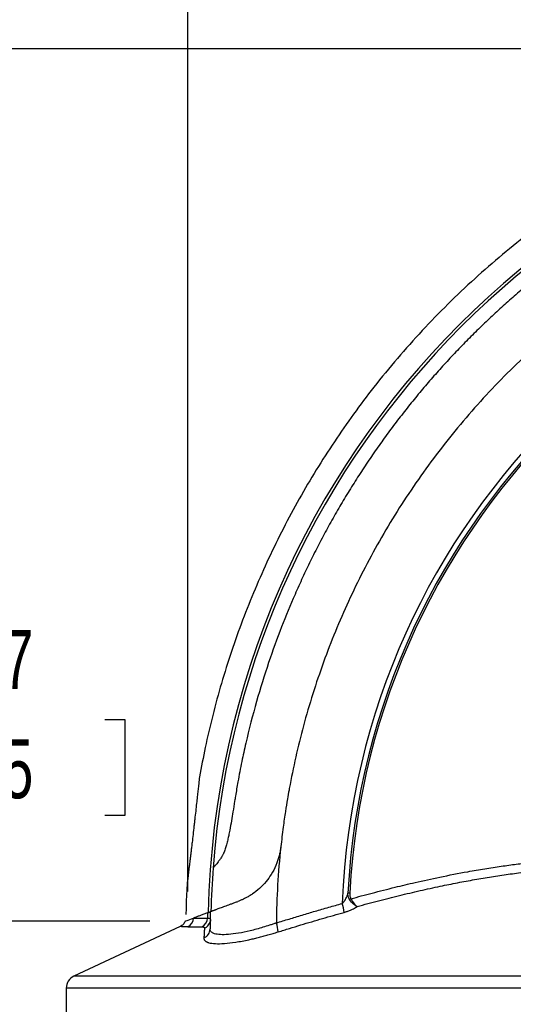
# Model space of a CAD drawing. Header units: millimetres. Extents: x 19 to 819, y 19 to 629.
# Tile 6 of 46: x 209 to 262, y 393 to 498. Entities that reach past the tile are written whole.
import ezdxf

# ---------------------------------------------------------------- set-up
doc = ezdxf.new("R2010")
doc.units = ezdxf.units.MM
doc.header["$LTSCALE"] = 3
doc.layers.add('DIMENSIONS', color=140, linetype='Continuous', lineweight=25)
doc.styles.add('SLDTEXTSTYLE0', font='TXT', dxfattribs={"width": 0.7})
doc.dimstyles.new('SLDDIMSTYLE0', dxfattribs={"dimtxt": 6.474023, "dimasz": 9.906, "dimexe": 0, "dimexo": 0.0625, "dimgap": 1.618506, "dimtad": 0, "dimtih": 1, "dimtoh": 1, "dimrnd": 1e-09, "dimzin": 4, "dimdsep": 46, "dimtxsty": 'SLDTEXTSTYLE0', "dimsah": 1, "dimcen": 0.09, "dimadec": 0, "dimazin": 1, "dimtfac": 1, "dimtofl": 0, "dimtmove": 0, "dimatfit": 3, "dimfxl": 0, "dimfrac": 2, "dimtolj": 1, "dimtzin": 12, "dimarcsym": 0})
doc.dimstyles.new('SLDDIMSTYLE1', dxfattribs={"dimtxt": 6.474023, "dimasz": 9.906, "dimexe": 0, "dimexo": 0.0625, "dimgap": 1.618506, "dimtad": 0, "dimtih": 1, "dimtoh": 1, "dimrnd": 1e-09, "dimzin": 12, "dimdsep": 46, "dimtxsty": 'SLDTEXTSTYLE0', "dimsah": 1, "dimcen": 0.09, "dimadec": 0, "dimazin": 3, "dimtfac": 1, "dimtmove": 0, "dimatfit": 0, "dimfxl": 0, "dimfrac": 2, "dimtolj": 1, "dimtzin": 12, "dimarcsym": 0})
doc.dimstyles.new('SLDDIMSTYLE2', dxfattribs={"dimtxt": 6.474023, "dimasz": 9.906, "dimexe": 0, "dimexo": 0.0625, "dimgap": 1.618506, "dimtad": 0, "dimtih": 1, "dimtoh": 1, "dimrnd": 1e-09, "dimzin": 12, "dimdsep": 46, "dimtxsty": 'SLDTEXTSTYLE0', "dimsah": 1, "dimcen": 0.09, "dimadec": 0, "dimazin": 3, "dimtfac": 1, "dimtofl": 0, "dimtmove": 0, "dimatfit": 3, "dimfxl": 0, "dimfrac": 2, "dimtolj": 1, "dimtzin": 12, "dimarcsym": 0})

# ---------------------------------------------------------------- blocks, each defined once
blk = doc.blocks.new('_D')
at = {"layer": 'DIMENSIONS'}
for p, q in [((227.45, 404.73), (227.45, 533.6)), ((333.47, 495.63), (333.47, 533.6)), ((227.45, 524.08), (261.89, 524.08)), ((270.66, 524.08), (268.49, 524.08)), ((268.49, 524.08), (268.49, 513.79)), ((289.9, 524.08), (292.07, 524.08)), ((292.07, 524.08), (292.07, 513.79)), ((333.47, 524.08), (298.67, 524.08)), ((268.49, 513.79), (270.66, 513.79)), ((292.07, 513.79), (289.9, 513.79))]:
    blk.add_line(p, q, dxfattribs=at)
for points in [[(227.45, 524.08), (237.36, 522.55), (237.36, 525.6)], [(333.47, 524.08), (323.57, 525.6), (323.57, 522.55)]]:
    blk.add_solid(points, dxfattribs=at)
at = {"layer": 'DIMENSIONS', "char_height": 6.35, "attachment_point": 1, "style": 'SLDTEXTSTYLE0'}
for s, insert in [('106.0', (267.97, 533.71)), ('4.17', (270.66, 521.97))]:
    blk.add_mtext(s, dxfattribs=dict(at, insert=insert))
blk = doc.blocks.new('_D_1')
at = {"layer": 'DIMENSIONS'}
for p, q in [((183.34, 379.84), (183.34, 398.89)), ((210.27, 379.84), (173.81, 379.84)), ((173.72, 362.32), (171.54, 362.32)), ((171.54, 362.32), (171.54, 352.03)), ((192.96, 362.32), (195.13, 362.32)), ((195.13, 362.32), (195.13, 352.03)), ((171.54, 352.03), (173.72, 352.03)), ((195.13, 352.03), (192.96, 352.03)), ((201.81, 343.71), (173.81, 343.71)), ((183.34, 343.71), (183.34, 324.66))]:
    blk.add_line(p, q, dxfattribs=at)
for points in [[(183.34, 379.84), (184.86, 389.75), (181.81, 389.75)], [(183.34, 343.71), (181.81, 333.81), (184.86, 333.81)]]:
    blk.add_solid(points, dxfattribs=at)
at = {"layer": 'DIMENSIONS', "char_height": 6.35, "attachment_point": 1, "style": 'SLDTEXTSTYLE0'}
for s, insert in [('36.1', (173.72, 371.96)), ('1.42', (173.72, 360.22))]:
    blk.add_mtext(s, dxfattribs=dict(at, insert=insert))
blk = doc.blocks.new('_D_2')
at = {"layer": 'DIMENSIONS'}
for p, q in [((317.74, 495.27), (143.26, 495.27)), ((152.78, 495.27), (152.78, 434.93)), ((143.16, 423.19), (140.99, 423.19)), ((140.99, 423.19), (140.99, 412.9)), ((162.4, 423.19), (164.57, 423.19)), ((164.57, 423.19), (164.57, 412.9)), ((140.99, 412.9), (143.16, 412.9)), ((164.57, 412.9), (162.4, 412.9)), ((152.78, 343.71), (152.78, 411.45)), ((201.81, 343.71), (143.26, 343.71))]:
    blk.add_line(p, q, dxfattribs=at)
for points in [[(152.78, 495.27), (151.26, 485.37), (154.3, 485.37)], [(152.78, 343.71), (154.3, 353.62), (151.26, 353.62)]]:
    blk.add_solid(points, dxfattribs=at)
at = {"layer": 'DIMENSIONS', "char_height": 6.35, "attachment_point": 1, "style": 'SLDTEXTSTYLE0'}
for s, insert in [('151.6', (140.47, 432.83)), ('5.97', (143.16, 421.09))]:
    blk.add_mtext(s, dxfattribs=dict(at, insert=insert))
blk = doc.blocks.new('_D_3')
at = {"layer": 'DIMENSIONS'}
for p, q in [((187.6, 423.19), (183.34, 423.19)), ((183.34, 423.19), (183.34, 401.52)), ((199.27, 423.19), (197.1, 423.19)), ((197.1, 423.19), (197.1, 412.9)), ((218.51, 423.19), (220.69, 423.19)), ((220.69, 423.19), (220.69, 412.9)), ((197.1, 412.9), (199.27, 412.9)), ((220.69, 412.9), (218.51, 412.9)), ((223.35, 401.52), (173.81, 401.52)), ((183.34, 379.84), (183.34, 401.52)), ((210.27, 379.84), (173.81, 379.84))]:
    blk.add_line(p, q, dxfattribs=at)
for points in [[(183.34, 401.52), (181.81, 391.62), (184.86, 391.62)], [(183.34, 379.84), (184.86, 389.75), (181.81, 389.75)]]:
    blk.add_solid(points, dxfattribs=at)
at = {"layer": 'DIMENSIONS', "char_height": 6.35, "attachment_point": 1, "style": 'SLDTEXTSTYLE0'}
for s, insert in [('21.7', (199.27, 432.83)), ('0.85', (199.27, 421.09))]:
    blk.add_mtext(s, dxfattribs=dict(at, insert=insert))

msp = doc.modelspace()

# ---------------------------------------------------------------- linework, layer by layer
for p, q in [((226.626, 400.958), (215.197, 395.626)), ((214.379, 394.342), (214.379, 379.84))]:
    msp.add_line(p, q)
at = {"flags": 128}
for points in [[(228.711, 417.07), (228.711, 417.077), (228.711, 417.078), (228.711, 417.078), (228.711, 417.078), (228.711, 417.078), (228.711, 417.078), (228.711, 417.078), (228.711, 417.078), (228.711, 417.078), (228.709, 417.076), (228.705, 417.054)], [(265.423, 395.622), (262.297, 395.622), (259.204, 395.622), (256.155, 395.622), (253.157, 395.622), (250.22, 395.622), (247.353, 395.622), (244.562, 395.622), (241.858, 395.622), (239.247, 395.622), (236.737, 395.623), (234.336, 395.623), (232.05, 395.623), (229.887, 395.623), (227.852, 395.623), (225.952, 395.623), (224.192, 395.623), (222.577, 395.624), (221.112, 395.624), (219.802, 395.624), (218.649, 395.624), (217.658, 395.624), (216.831, 395.625), (216.171, 395.625), (215.68, 395.625), (215.359, 395.625), (215.209, 395.625), (215.197, 395.626)], [(265.305, 394.338), (262.135, 394.338), (259, 394.338), (255.908, 394.338), (252.869, 394.338), (249.891, 394.338), (246.983, 394.338), (244.154, 394.338), (241.411, 394.338), (238.764, 394.339), (236.219, 394.339), (233.785, 394.339), (231.467, 394.339), (229.274, 394.339), (227.211, 394.339), (225.284, 394.339), (223.5, 394.34), (221.862, 394.34), (220.377, 394.34), (219.048, 394.34), (217.88, 394.34), (216.875, 394.341), (216.036, 394.341), (215.367, 394.341), (214.869, 394.341), (214.543, 394.341), (214.391, 394.342), (214.379, 394.342)]]:
    msp.add_lwpolyline(points, dxfattribs=at)
for centre, radius, start, end in [((321.935, 400.39), 92.314, 91.28728, 178.71399), ((321.885, 400.39), 91.974, 94.28432, 175.71696), ((321.746, 400.464), 77.75, 90.83437, 177.80819), ((321.749, 400.464), 77.203, 90.84227, 176.96139), ((321.75, 400.464), 77.008, 90.84231, 176.96135), ((321.755, 400.463), 84.795, 173.88357, 179.4065), ((321.888, 400.388), 91.977, 175.7164, 178.63077), ((237.596, 268.86), 135.88, 86.93994, 87.02252), ((239.772, 402.112), 4.482, 4.693, 17.2014), ((244.039, 405.558), 1.874, 294.98222, 300.26701), ((321.864, 400.464), 92.317, 178.77748, 179.12793), ((321.813, 400.464), 91.977, 178.69517, 179.85145), ((226.991, 401.88), 1.064, 295.74767, 359.42359), ((228.491, 401.872), 1.066, 297.03149, 359.87067), ((228.832, 401.742), 1.051, 292.83692, 343.81665), ((233.695, 400.172), 3.472, 3.43687, 19.68754), ((228.798, 400.709), 1.038, 291.3884, 359.62455), ((215.796, 394.342), 1.417, 115.01, 180)]:
    msp.add_arc(centre, radius, start, end)
for points, knots in [([(305.36, 493.701), (304.559, 493.559), (302.494, 493.193), (299.196, 492.428), (295.467, 491.427), (291.778, 490.267), (288.131, 488.956), (284.535, 487.494), (280.994, 485.883), (277.516, 484.125), (274.105, 482.22), (270.768, 480.172), (267.511, 477.983), (264.34, 475.655), (261.259, 473.19), (258.276, 470.592), (255.394, 467.863), (252.62, 465.005), (249.958, 462.023), (247.503, 459.026), (245.248, 456.035), (243.186, 453.072), (241.239, 450.034), (239.409, 446.925), (237.7, 443.751), (236.115, 440.517), (234.654, 437.229), (233.321, 433.892), (232.118, 430.513), (231.046, 427.1), (230.109, 423.662), (229.319, 420.317), (228.907, 418.108), (228.712, 417.061)], [0, 0, 0, 0, 0.0211429, 0.0545332, 0.0879817, 0.1214902, 0.1550603, 0.1886943, 0.2223946, 0.2561641, 0.2900061, 0.3239245, 0.3579236, 0.3920085, 0.4261854, 0.4604611, 0.494844, 0.5293437, 0.5639719, 0.5987427, 0.6300356, 0.6613191, 0.6925889, 0.7238423, 0.7550755, 0.7862839, 0.8174608, 0.848597, 0.8796789, 0.910686, 0.941585, 0.9723191, 1, 1, 1, 1]), ([(315.014, 492.106), (315.013, 492.105), (315.01, 492.104), (314.999, 492.094), (314.981, 492.077), (314.956, 492.054), (314.925, 492.026), (314.887, 491.991), (314.842, 491.951), (314.791, 491.906), (314.707, 491.832), (314.575, 491.72), (314.368, 491.557), (314.121, 491.375), (313.873, 491.211), (313.657, 491.078), (313.475, 490.98), (313.262, 490.89), (312.968, 490.782), (312.563, 490.655), (311.896, 490.48), (311.025, 490.299), (309.634, 490.045), (308.183, 489.82), (306.785, 489.594), (305.683, 489.401), (303.994, 489.084), (300.629, 488.372), (296.129, 487.179), (291.519, 485.655), (288.153, 484.363), (285.737, 483.344), (283.863, 482.501), (282.13, 481.676), (280.417, 480.817), (278.727, 479.924), (277.06, 478.997), (275.417, 478.037), (273.798, 477.046), (272.206, 476.025), (270.64, 474.974), (269.103, 473.894), (267.593, 472.787), (266.113, 471.654), (264.663, 470.495), (263.243, 469.312), (261.854, 468.107), (260.498, 466.879), (259.171, 465.633), (258.31, 464.782), (257.881, 464.358)], [0, 0, 0, 0, 0.0036211, 0.007195, 0.0107257, 0.0142169, 0.0176726, 0.0210967, 0.0244935, 0.0278669, 0.0312212, 0.0391371, 0.0468223, 0.0547627, 0.0623885, 0.066297, 0.0701795, 0.073898, 0.0780436, 0.085467, 0.0937735, 0.109489, 0.1252199, 0.1566326, 0.1745961, 0.1880551, 0.2062886, 0.250842, 0.3406188, 0.4126661, 0.4661539, 0.5005431, 0.5289658, 0.5573471, 0.5856794, 0.6139554, 0.6421678, 0.6703094, 0.6983729, 0.7263514, 0.7542379, 0.7820257, 0.8097079, 0.8372782, 0.86473, 0.8920572, 0.9192537, 0.9463134, 0.9732307, 1, 1, 1, 1]), ([(312.658, 484.767), (312.36, 484.734), (311.769, 484.668), (310.89, 484.559), (310.025, 484.442), (309.174, 484.319), (308.337, 484.189), (307.514, 484.053), (306.706, 483.912), (305.911, 483.764), (305.131, 483.612), (304.365, 483.455), (303.613, 483.294), (302.876, 483.129), (302.152, 482.961), (301.443, 482.789), (300.748, 482.614), (300.066, 482.437), (299.399, 482.258), (298.746, 482.076), (298.107, 481.893), (297.482, 481.709), (296.87, 481.524), (296.273, 481.338), (295.689, 481.152), (295.119, 480.965), (294.562, 480.779), (294.019, 480.593), (293.49, 480.408), (292.974, 480.224), (292.471, 480.041), (291.982, 479.859), (291.506, 479.679), (291.044, 479.5), (290.594, 479.324), (290.158, 479.15), (289.734, 478.979), (289.324, 478.81), (288.926, 478.644), (288.541, 478.482), (288.169, 478.322), (287.81, 478.166), (287.463, 478.013), (287.128, 477.865), (286.807, 477.72), (286.497, 477.579), (286.2, 477.443), (284.911, 476.844), (282.634, 475.722), (279.223, 473.855), (276.076, 471.934), (271.963, 469.17), (267.214, 465.53), (262.626, 461.329), (259.192, 457.742), (255.92, 454.001), (252.153, 449.085), (248.842, 443.873), (246.493, 439.579), (244.376, 435.283), (242.082, 429.779), (240.277, 424.155), (239.125, 419.603), (238.609, 417.152), (238.303, 415.503), (238.134, 414.542), (237.919, 413.212), (237.673, 411.51), (237.529, 410.248), (237.449, 409.556)], [0, 0, 0, 0, 0.0078193, 0.0155255, 0.0231186, 0.0305986, 0.0379655, 0.0452194, 0.0523601, 0.0593878, 0.0663024, 0.0731039, 0.0797923, 0.0863677, 0.0928299, 0.0991791, 0.1054152, 0.1115381, 0.117548, 0.1234449, 0.1292286, 0.1348992, 0.1404568, 0.1459012, 0.1512326, 0.1564509, 0.1615561, 0.1665482, 0.1714272, 0.1761931, 0.1808459, 0.1853857, 0.1898124, 0.1941259, 0.1983264, 0.2024138, 0.2063881, 0.2102493, 0.2139974, 0.2176325, 0.2211544, 0.2245632, 0.227859, 0.2310417, 0.2341113, 0.2370678, 0.2399112, 0.2426415, 0.2741707, 0.3061381, 0.3440868, 0.3703581, 0.4354366, 0.5000202, 0.5325053, 0.5649902, 0.6296982, 0.6939034, 0.7259061, 0.7574, 0.8188847, 0.8813139, 0.9113553, 0.9413968, 0.9466525, 0.9551408, 0.9668615, 0.9818146, 1, 1, 1, 1]), ([(257.881, 464.358), (257.665, 464.14), (257.231, 463.704), (256.587, 463.039), (255.948, 462.366), (255.313, 461.685), (254.684, 460.995), (254.06, 460.296), (253.441, 459.588), (252.828, 458.873), (252.221, 458.148), (251.62, 457.415), (251.024, 456.674), (250.435, 455.925), (249.853, 455.168), (249.277, 454.402), (248.707, 453.629), (248.145, 452.847), (247.589, 452.058), (247.041, 451.261), (246.5, 450.457), (245.967, 449.645), (245.442, 448.825), (244.924, 447.999), (244.414, 447.165), (243.912, 446.324), (243.419, 445.476), (242.934, 444.622), (242.457, 443.761), (241.989, 442.893), (241.53, 442.019), (241.08, 441.139), (240.639, 440.253), (240.208, 439.361), (239.785, 438.463), (239.372, 437.56), (238.591, 435.802), (237.464, 433.072), (236.073, 429.238), (234.778, 425.07), (233.863, 421.51), (233.233, 418.621), (232.865, 416.726), (232.62, 415.302), (232.448, 414.227), (232.31, 413.346), (232.139, 412.302), (231.986, 411.454), (231.85, 410.77), (231.736, 410.251), (231.612, 409.764), (231.489, 409.356), (231.384, 409.058), (231.311, 408.875), (231.25, 408.742), (231.202, 408.649), (231.152, 408.562), (231.052, 408.395), (230.9, 408.162), (230.715, 407.907), (230.549, 407.695), (230.411, 407.531), (230.301, 407.406), (230.231, 407.33), (230.191, 407.286), (230.17, 407.263), (230.169, 407.26), (230.168, 407.259)], [0, 0, 0, 0, 0.013634, 0.0273137, 0.0410385, 0.0548076, 0.0686202, 0.0824756, 0.0963731, 0.1103117, 0.1242906, 0.1383092, 0.1523665, 0.1664617, 0.1805939, 0.1947622, 0.2089658, 0.2232038, 0.2374752, 0.2517792, 0.2661148, 0.280481, 0.2948769, 0.3093016, 0.323754, 0.3382332, 0.3527382, 0.367268, 0.3818216, 0.3963979, 0.4109959, 0.4256147, 0.440253, 0.45491, 0.4695846, 0.4842756, 0.498982, 0.5549073, 0.6152729, 0.6798769, 0.7484825, 0.778239, 0.81105, 0.8341196, 0.8423556, 0.859345, 0.8736771, 0.8892943, 0.8976881, 0.9048799, 0.9131577, 0.9206113, 0.9247303, 0.9284653, 0.9305314, 0.9324454, 0.9342797, 0.9364449, 0.9442506, 0.9523994, 0.9601871, 0.9682066, 0.9760512, 0.9841201, 0.989359, 0.9946481, 1, 1, 1, 1]), ([(228.705, 417.054), (228.699, 417.01), (228.691, 416.95), (228.673, 416.796), (228.66, 416.687), (228.633, 416.446), (228.596, 416.114), (228.55, 415.698), (228.518, 415.403), (228.483, 415.085), (228.446, 414.744), (228.391, 414.248), (228.317, 413.572), (228.235, 412.841), (228.165, 412.223), (228.095, 411.608), (228.009, 410.861), (227.932, 410.198), (227.879, 409.748), (227.85, 409.504), (227.821, 409.264), (227.786, 408.971), (227.746, 408.631), (227.7, 408.252), (227.656, 407.891), (227.609, 407.507), (227.561, 407.111), (227.513, 406.717), (227.469, 406.36), (227.431, 406.045), (227.405, 405.829), (227.389, 405.692), (227.38, 405.608), (227.372, 405.541), (227.368, 405.492), (227.365, 405.462), (227.365, 405.458), (227.365, 405.457)], [0, 0, 0, 0, 0.0491588, 0.0657409, 0.0825364, 0.0996192, 0.1629649, 0.1874787, 0.2122567, 0.2374355, 0.2631453, 0.2895085, 0.3453738, 0.4029499, 0.4340867, 0.4652878, 0.5210917, 0.5766649, 0.5927346, 0.6086912, 0.6245558, 0.6403494, 0.6672601, 0.6935933, 0.7194621, 0.7449855, 0.7794074, 0.8128333, 0.8456153, 0.8809239, 0.9154043, 0.9319245, 0.9481993, 0.9642981, 0.9802926, 0.9962562, 1, 1, 1, 1]), ([(237.443, 409.498), (237.432, 409.415), (237.411, 409.25), (237.369, 409.008), (237.321, 408.773), (237.267, 408.546), (237.206, 408.326), (237.14, 408.114), (237.07, 407.909), (236.996, 407.713), (236.805, 407.248), (236.455, 406.58), (235.849, 405.744), (235.166, 405.035), (234.55, 404.554), (234.085, 404.254), (233.766, 404.072), (233.451, 403.913), (233.142, 403.774), (232.942, 403.698), (232.842, 403.659)], [0, 0, 0, 0, 0.0306227, 0.0605291, 0.0897199, 0.1181959, 0.145958, 0.1730071, 0.1993443, 0.2249707, 0.2498875, 0.383009, 0.5000311, 0.629268, 0.7498855, 0.8007779, 0.851082, 0.9009495, 0.9505361, 1, 1, 1, 1]), ([(244.983, 403.94), (245.355, 404.042), (246.113, 404.25), (247.277, 404.558), (248.489, 404.871), (250.028, 405.255), (252.047, 405.734), (254.646, 406.303), (257.145, 406.788), (259.349, 407.169), (261.09, 407.436), (262.707, 407.659), (263.734, 407.778), (264.22, 407.835)], [0, 0, 0, 0, 0.0589686, 0.1203644, 0.1841757, 0.2503901, 0.3628973, 0.5011583, 0.6567182, 0.7512917, 0.8424308, 0.9253165, 1, 1, 1, 1]), ([(245.638, 403.111), (246.024, 403.216), (246.791, 403.424), (247.937, 403.726), (249.071, 404.016), (250.193, 404.294), (251.305, 404.561), (252.406, 404.816), (253.497, 405.06), (254.841, 405.347), (256.432, 405.668), (258.268, 406.007), (260.084, 406.31), (261.885, 406.58), (263.083, 406.73), (263.679, 406.805)], [0, 0, 0, 0, 0.0652296, 0.1296212, 0.1932019, 0.2560011, 0.3180507, 0.3793853, 0.4400418, 0.5000602, 0.6029494, 0.7040965, 0.8037796, 0.9023037, 1, 1, 1, 1]), ([(227.377, 405.571), (227.361, 405.296), (227.298, 404.249), (227.255, 403.137), (227.25, 402.301), (227.25, 402.238)], [0, 0, 0, 0, 0.24798151, 0.94352114, 1, 1, 1, 1]), ([(244.053, 403.437), (244.07, 403.454), (244.106, 403.488), (244.158, 403.545), (244.213, 403.609), (244.28, 403.696), (244.364, 403.818), (244.462, 403.986), (244.538, 404.144), (244.596, 404.299), (244.635, 404.426), (244.649, 404.516), (244.655, 404.556)], [0, 0, 0, 0, 0.0503733, 0.1057308, 0.1661826, 0.2318113, 0.3446623, 0.4895868, 0.6681293, 0.7532989, 0.8893594, 1, 1, 1, 1]), ([(244.83, 403.86), (244.765, 403.967), (244.72, 404.079), (244.661, 404.315), (244.649, 404.436), (244.655, 404.556)], [0, 0, 0, 0, 0.5, 0.5, 1, 1, 1, 1]), ([(244.85, 404.546), (244.849, 404.511), (244.847, 404.441), (244.856, 404.336), (244.876, 404.215), (244.913, 404.079), (244.96, 403.986), (244.983, 403.94)], [0, 0, 0, 0, 0.1673693, 0.3338424, 0.5006659, 0.7552629, 1, 1, 1, 1]), ([(229.86, 402.558), (229.86, 402.558), (229.861, 402.559), (229.873, 402.564), (229.895, 402.573), (229.926, 402.585), (229.967, 402.6), (230.016, 402.619), (230.075, 402.641), (230.144, 402.667), (230.221, 402.696), (230.308, 402.728), (230.404, 402.764), (230.509, 402.803), (230.709, 402.877), (231.041, 402.999), (231.473, 403.158), (231.857, 403.298), (232.163, 403.41), (232.49, 403.531), (232.724, 403.616), (232.842, 403.659)], [0, 0, 0, 0, 0.0387785, 0.0774642, 0.116069, 0.154605, 0.1930845, 0.2315198, 0.2699238, 0.3083095, 0.3466905, 0.3850807, 0.4234947, 0.4619475, 0.5004549, 0.6252271, 0.7505631, 0.8116837, 0.8736796, 0.9364043, 1, 1, 1, 1]), ([(236.964, 401.341), (237.422, 401.484), (238.343, 401.77), (239.738, 402.193), (241.156, 402.613), (242.596, 403.03), (243.565, 403.301), (244.053, 403.437)], [0, 0, 0, 0, 0.1946116, 0.3919401, 0.5919628, 0.7946571, 1, 1, 1, 1]), ([(245.638, 403.111), (245.528, 403.147), (245.393, 403.235), (245.105, 403.492), (244.953, 403.659), (244.83, 403.86)], [0, 0, 0, 0, 0.5, 0.5, 1, 1, 1, 1]), ([(244.983, 403.94), (245.091, 403.729), (245.217, 403.547), (245.45, 403.26), (245.555, 403.159), (245.638, 403.111)], [0, 0, 0, 0, 0.5, 0.5, 1, 1, 1, 1]), ([(229.568, 402.434), (229.5, 402.408), (229.364, 402.358), (229.17, 402.286), (228.985, 402.217), (228.808, 402.151), (228.639, 402.088), (228.479, 402.029), (228.328, 401.972), (228.186, 401.919), (228.098, 401.886), (228.054, 401.869)], [0, 0, 0, 0, 0.1104025, 0.2210002, 0.3317856, 0.4427509, 0.5538884, 0.6651901, 0.776648, 0.8882541, 1, 1, 1, 1]), ([(229.568, 402.434), (229.592, 402.443), (229.64, 402.461), (229.702, 402.484), (229.756, 402.504), (229.801, 402.521), (229.837, 402.534), (229.865, 402.545), (229.885, 402.553), (229.896, 402.558), (229.897, 402.558), (229.897, 402.558)], [0, 0, 0, 0, 0.1129917, 0.2256405, 0.3378901, 0.4496851, 0.5609711, 0.6716952, 0.7818066, 0.8912569, 1, 1, 1, 1]), ([(237.161, 400.38), (237.566, 400.506), (238.371, 400.757), (239.573, 401.124), (240.759, 401.479), (241.931, 401.823), (243.089, 402.157), (243.857, 402.372), (244.239, 402.479)], [0, 0, 0, 0, 0.1727278, 0.3429794, 0.5107906, 0.6762012, 0.8392549, 1, 1, 1, 1]), ([(244.239, 402.479), (244.272, 402.488), (244.34, 402.508), (244.441, 402.539), (244.542, 402.573), (244.675, 402.619), (244.837, 402.682), (245.042, 402.771), (245.254, 402.874), (245.463, 402.991), (245.579, 403.071), (245.638, 403.111)], [0, 0, 0, 0, 0.062197, 0.1246277, 0.1875395, 0.2511744, 0.3753831, 0.5005575, 0.6672269, 0.8325392, 1, 1, 1, 1]), ([(227.16, 401.522), (227.132, 401.462), (227.076, 401.341), (226.949, 401.184), (226.799, 401.05), (226.681, 400.987), (226.623, 400.956)], [0, 0, 0, 0, 0.2478104, 0.5000401, 0.7522493, 1, 1, 1, 1]), ([(227.177, 401.528), (227.205, 401.542), (227.263, 401.57), (227.784, 401.767), (228.054, 401.869)], [0, 0, 0, 0, 0.4803125, 1, 1, 1, 1]), ([(228.054, 401.869), (228.098, 401.869), (228.185, 401.869), (228.327, 401.869), (228.476, 401.869), (228.635, 401.869), (228.803, 401.869), (228.978, 401.869), (229.163, 401.869), (229.355, 401.869), (229.49, 401.869), (229.557, 401.869)], [0, 0, 0, 0, 0.11186493, 0.22356718, 0.33509554, 0.44643889, 0.55758625, 0.66852674, 0.77924959, 0.88974418, 1, 1, 1, 1]), ([(229.557, 401.869), (229.657, 401.863), (229.83, 401.854), (229.852, 401.781), (229.862, 401.75)], [0, 0, 0, 0, 0.5732691, 1, 1, 1, 1]), ([(229.882, 401.722), (229.878, 401.662), (229.872, 401.542), (229.863, 401.349), (229.853, 401.144), (229.845, 400.93), (229.839, 400.778), (229.836, 400.702)], [0, 0, 0, 0, 0.1954246, 0.3931234, 0.5931102, 0.7953981, 1, 1, 1, 1]), ([(236.964, 401.341), (236.949, 401.336), (236.918, 401.326), (236.858, 401.303), (236.751, 401.267), (236.54, 401.194), (236.12, 401.054), (235.287, 400.793), (234.136, 400.484), (232.868, 400.224), (231.78, 400.086), (230.903, 400.069), (230.416, 400.147), (230.164, 400.244), (230.042, 400.312), (229.948, 400.392), (229.881, 400.483), (229.841, 400.586), (229.838, 400.663), (229.836, 400.702)], [0, 0, 0, 0, 0.0039521, 0.0078794, 0.0157419, 0.031423, 0.0626362, 0.1246871, 0.2491863, 0.3731462, 0.4990524, 0.6225591, 0.7490955, 0.7900541, 0.831299, 0.8728752, 0.9148247, 0.957187, 1, 1, 1, 1]), ([(227.453, 400.922), (227.342, 400.923), (227.133, 400.924), (226.882, 400.935), (226.709, 400.946), (226.629, 400.954), (226.628, 400.955), (226.627, 400.956)], [0, 0, 0, 0, 0.1984598, 0.3758365, 0.644193, 0.8631663, 1, 1, 1, 1]), ([(228.976, 400.922), (228.998, 400.921), (229.042, 400.92), (229.097, 400.913), (229.143, 400.902), (229.181, 400.885), (229.21, 400.865), (229.229, 400.839), (229.24, 400.809), (229.24, 400.786), (229.24, 400.774)], [0, 0, 0, 0, 0.12528747, 0.24979716, 0.37387693, 0.49787692, 0.62214664, 0.74703206, 0.87287289, 1, 1, 1, 1]), ([(229.177, 399.742), (229.176, 399.72), (229.176, 399.676), (229.187, 399.615), (229.207, 399.557), (229.237, 399.502), (229.277, 399.451), (229.325, 399.404), (229.383, 399.36), (229.451, 399.32), (229.527, 399.283), (229.613, 399.25), (229.854, 399.174), (230.363, 399.101), (231.341, 399.121), (232.559, 399.261), (233.664, 399.465), (234.499, 399.651), (235.011, 399.773), (235.533, 399.907), (236.067, 400.053), (236.61, 400.21), (236.977, 400.323), (237.161, 400.38)], [0, 0, 0, 0, 0.0233161, 0.0464888, 0.0695316, 0.0924583, 0.1152828, 0.138019, 0.1606811, 0.183283, 0.205839, 0.228363, 0.2508692, 0.3766205, 0.5008695, 0.625696, 0.7506819, 0.7919392, 0.8331537, 0.8744457, 0.9159367, 0.9577481, 1, 1, 1, 1]), ([(229.24, 400.774), (229.236, 400.713), (229.227, 400.59), (229.214, 400.394), (229.201, 400.187), (229.189, 399.971), (229.181, 399.818), (229.177, 399.742)], [0, 0, 0, 0, 0.1971868, 0.3956476, 0.5955178, 0.7969274, 1, 1, 1, 1])]:
    msp.add_open_spline(points, degree=3, knots=knots)
for points in [[(237.449, 409.556), (237.447, 409.537), (237.445, 409.517), (237.443, 409.498)], [(227.453, 400.922), (227.839, 400.922), (228.348, 400.922), (228.976, 400.922)]]:
    msp.add_open_spline(points, degree=3)

# ---------------------------------------------------------------- dimensions: what is measured, and where the dimension line sits
at = {"layer": 'DIMENSIONS'}
dim = msp.add_linear_dim(base=(333.471, 524.076), p1=(227.453, 400.922), p2=(333.471, 491.823), dimstyle='SLDDIMSTYLE0', dxfattribs=at)
dim.commit()
dim.dimension.update_dxf_attribs({"geometry": '_D', "text_midpoint": (280.278, 524.076), "dimtype": 160})
for base, p1, p2, dimstyle, picture, middle in [((152.78, 495.272), (205.617, 343.715), (321.55, 495.272), 'SLDDIMSTYLE2', '_D_2', (152.78, 423.192)), ((183.338, 401.522), (214.078, 379.84), (227.16, 401.522), 'SLDDIMSTYLE2', '_D_3', (183.338, 423.192)), ((183.3379, 379.8399), (205.617, 343.7148), (214.0781, 379.8399), 'SLDDIMSTYLE1', '_D_1', (183.3379, 362.3212))]:
    dim = msp.add_linear_dim(base=base, p1=p1, p2=p2, angle=90, dimstyle=dimstyle, dxfattribs=at)
    dim.commit()
    dim.dimension.update_dxf_attribs({"geometry": picture, "text_midpoint": middle, "dimtype": 160})

doc.saveas('drawing.dxf')
